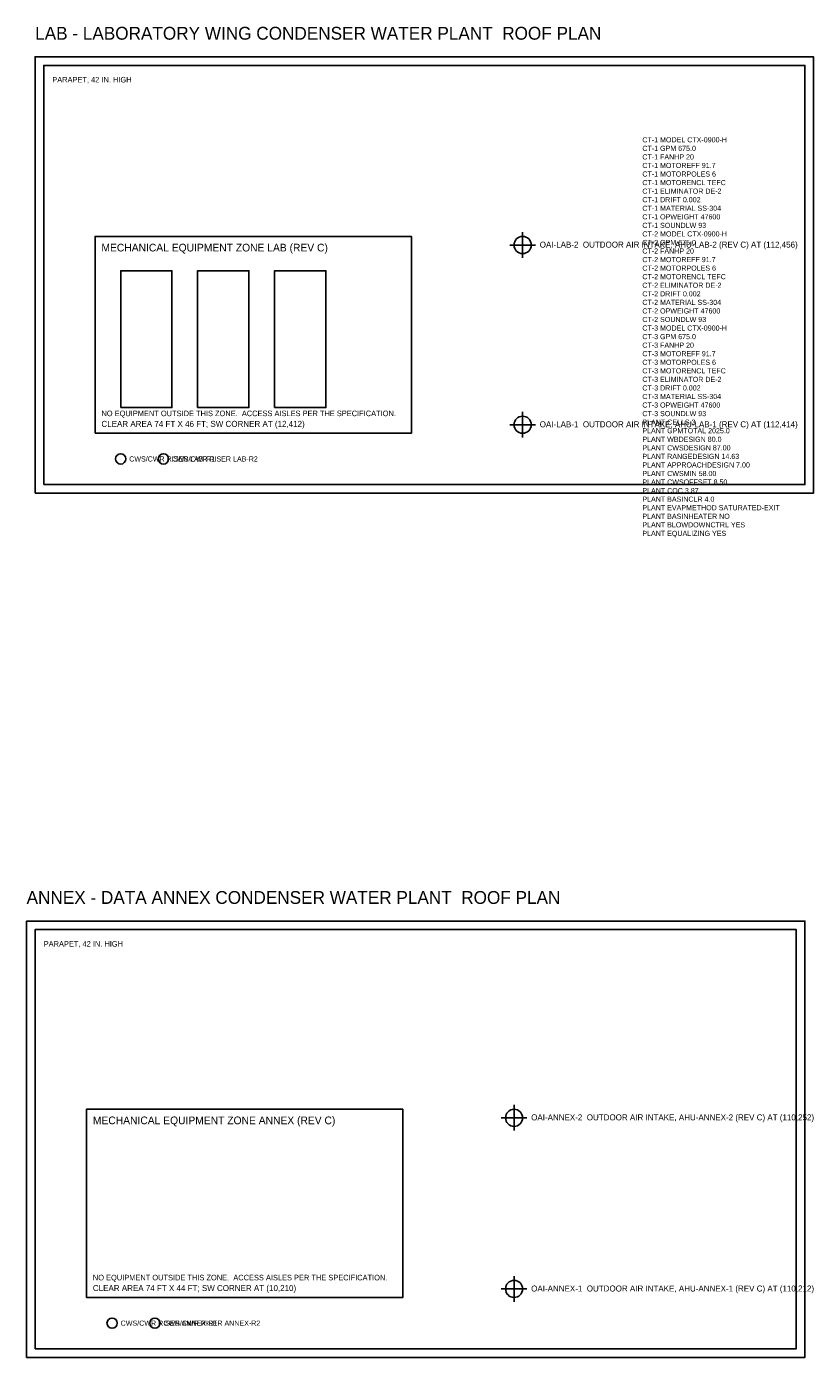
# Model space of a CAD drawing. Header units: feet. Extents: x -10 to 180, y -70 to 507.
# Tile 2 of 2: x -4 to 180, y 196 to 507. Entities that reach past the tile are written whole.
import ezdxf

# ---------------------------------------------------------------- set-up
doc = ezdxf.new("R2010")
doc.units = ezdxf.units.FT
for name, color, linetype in [('A-ROOF-OTLN', 8, 'Continuous'), ('A-ROOF-PRPT', 8, 'Continuous'), ('G-ANNO', 7, 'Continuous'), ('M-CTWR-PLAN', 3, 'Continuous'), ('M-CTWR-SCHD', 7, 'Continuous'), ('M-CWTR-RISR', 5, 'Continuous'), ('M-EQPM-INTK', 1, 'Continuous'), ('M-EQPM-ZONE', 3, 'Continuous')]:
    doc.layers.add(name, color=color, linetype=linetype)

msp = doc.modelspace()

# ---------------------------------------------------------------- linework, layer by layer
at = {"layer": 'A-ROOF-OTLN'}
for points in [[(-2, 398), (180, 398), (180, 500), (-2, 500)], [(-4, 196), (178, 196), (178, 298), (-4, 298)]]:
    msp.add_lwpolyline(points, close=True, dxfattribs=at)
at = {"layer": 'A-ROOF-PRPT'}
for points in [[(0, 400), (178, 400), (178, 498), (0, 498)], [(-2, 198), (176, 198), (176, 296), (-2, 296)]]:
    msp.add_lwpolyline(points, close=True, dxfattribs=at)
at = {"layer": 'M-CTWR-PLAN'}
for points in [[(18, 418), (30, 418), (30, 450), (18, 450)], [(36, 418), (48, 418), (48, 450), (36, 450)], [(54, 418), (66, 418), (66, 450), (54, 450)]]:
    msp.add_lwpolyline(points, close=True, dxfattribs=at)
at = {"layer": 'M-CWTR-RISR'}
for centre in [(18, 406), (28, 406), (16, 204), (26, 204)]:
    msp.add_circle(centre, 1.2, dxfattribs=at)
at = {"layer": 'M-EQPM-INTK'}
for p, q in [((112, 453), (112, 459)), ((109, 456), (115, 456)), ((112, 411), (112, 417)), ((109, 414), (115, 414)), ((107, 252), (113, 252)), ((110, 249), (110, 255)), ((110, 209), (110, 215)), ((107, 212), (113, 212))]:
    msp.add_line(p, q, dxfattribs=at)
for centre in [(112, 456), (112, 414), (110, 252), (110, 212)]:
    msp.add_circle(centre, 2, dxfattribs=at)
at = {"layer": 'M-EQPM-ZONE'}
for points in [[(12, 412), (86, 412), (86, 458), (12, 458)], [(10, 210), (84, 210), (84, 254), (10, 254)]]:
    msp.add_lwpolyline(points, close=True, dxfattribs=at)

# ---------------------------------------------------------------- texts
at = {"layer": 'G-ANNO'}
for s, height, p in [('LAB - LABORATORY WING CONDENSER WATER PLANT  ROOF PLAN', 3, (-2, 504)), ('PARAPET, 42 IN. HIGH', 1.3, (2, 494)), ('ANNEX - DATA ANNEX CONDENSER WATER PLANT  ROOF PLAN', 3, (-4, 302)), ('PARAPET, 42 IN. HIGH', 1.3, (0, 292))]:
    msp.add_text(s, height=height, dxfattribs=at).set_placement(p)
at = {"layer": 'M-CTWR-SCHD'}
for s, p in [('CT-1 MODEL CTX-0900-H', (140, 480)), ('CT-1 GPM 675.0', (140, 478)), ('CT-1 FANHP 20', (140, 476)), ('CT-1 MOTOREFF 91.7', (140, 474)), ('CT-1 MOTORPOLES 6', (140, 472)), ('CT-1 MOTORENCL TEFC', (140, 470)), ('CT-1 ELIMINATOR DE-2', (140, 468)), ('CT-1 DRIFT 0.002', (140, 466)), ('CT-1 MATERIAL SS-304', (140, 464)), ('CT-1 OPWEIGHT 47600', (140, 462)), ('CT-1 SOUNDLW 93', (140, 460)), ('CT-2 MODEL CTX-0900-H', (140, 458)), ('CT-2 GPM 675.0', (140, 456)), ('CT-2 FANHP 20', (140, 454)), ('CT-2 MOTOREFF 91.7', (140, 452)), ('CT-2 MOTORPOLES 6', (140, 450)), ('CT-2 MOTORENCL TEFC', (140, 448)), ('CT-2 ELIMINATOR DE-2', (140, 446)), ('CT-2 DRIFT 0.002', (140, 444)), ('CT-2 MATERIAL SS-304', (140, 442)), ('CT-2 OPWEIGHT 47600', (140, 440)), ('CT-2 SOUNDLW 93', (140, 438)), ('CT-3 MODEL CTX-0900-H', (140, 436)), ('CT-3 GPM 675.0', (140, 434)), ('CT-3 FANHP 20', (140, 432)), ('CT-3 MOTOREFF 91.7', (140, 430)), ('CT-3 MOTORPOLES 6', (140, 428)), ('CT-3 MOTORENCL TEFC', (140, 426)), ('CT-3 ELIMINATOR DE-2', (140, 424)), ('CT-3 DRIFT 0.002', (140, 422)), ('CT-3 MATERIAL SS-304', (140, 420)), ('CT-3 OPWEIGHT 47600', (140, 418)), ('CT-3 SOUNDLW 93', (140, 416)), ('PLANT CELLS 3', (140, 414)), ('PLANT GPMTOTAL 2025.0', (140, 412)), ('PLANT WBDESIGN 80.0', (140, 410)), ('PLANT CWSDESIGN 87.00', (140, 408)), ('PLANT RANGEDESIGN 14.63', (140, 406)), ('PLANT APPROACHDESIGN 7.00', (140, 404)), ('PLANT CWSMIN 58.00', (140, 402)), ('PLANT CWSOFFSET 8.50', (140, 400)), ('PLANT COC 3.87', (140, 398)), ('PLANT BASINCLR 4.0', (140, 396)), ('PLANT EVAPMETHOD SATURATED-EXIT', (140, 394)), ('PLANT BASINHEATER NO', (140, 392)), ('PLANT BLOWDOWNCTRL YES', (140, 390)), ('PLANT EQUALIZING YES', (140, 388))]:
    msp.add_text(s, height=1.2, dxfattribs=at).set_placement(p)
at = {"layer": 'M-CWTR-RISR'}
for s, p in [('CWS/CWR RISER LAB-R1', (20, 405.4)), ('CWS/CWR RISER LAB-R2', (30, 405.4)), ('CWS/CWR RISER ANNEX-R1', (18, 203.4)), ('CWS/CWR RISER ANNEX-R2', (28, 203.4))]:
    msp.add_text(s, height=1.2, dxfattribs=at).set_placement(p)
at = {"layer": 'M-EQPM-INTK'}
for s, p in [('OAI-LAB-2  OUTDOOR AIR INTAKE, AHU-LAB-2 (REV C) AT (112,456)', (116, 455.4)), ('OAI-LAB-1  OUTDOOR AIR INTAKE, AHU-LAB-1 (REV C) AT (112,414)', (116, 413.4)), ('OAI-ANNEX-2  OUTDOOR AIR INTAKE, AHU-ANNEX-2 (REV C) AT (110,252)', (114, 251.4)), ('OAI-ANNEX-1  OUTDOOR AIR INTAKE, AHU-ANNEX-1 (REV C) AT (110,212)', (114, 211.4))]:
    msp.add_text(s, height=1.4, dxfattribs=at).set_placement(p)
at = {"layer": 'M-EQPM-ZONE'}
for s, height, p in [('MECHANICAL EQUIPMENT ZONE LAB (REV C)', 1.8, (13.5, 454.5)), ('NO EQUIPMENT OUTSIDE THIS ZONE.  ACCESS AISLES PER THE SPECIFICATION.', 1.3, (13.5, 416)), ('CLEAR AREA 74 FT X 46 FT; SW CORNER AT (12,412)', 1.4, (13.5, 413.5)), ('MECHANICAL EQUIPMENT ZONE ANNEX (REV C)', 1.8, (11.5, 250.5)), ('NO EQUIPMENT OUTSIDE THIS ZONE.  ACCESS AISLES PER THE SPECIFICATION.', 1.3, (11.5, 214)), ('CLEAR AREA 74 FT X 44 FT; SW CORNER AT (10,210)', 1.4, (11.5, 211.5))]:
    msp.add_text(s, height=height, dxfattribs=at).set_placement(p)

doc.saveas('drawing.dxf')
